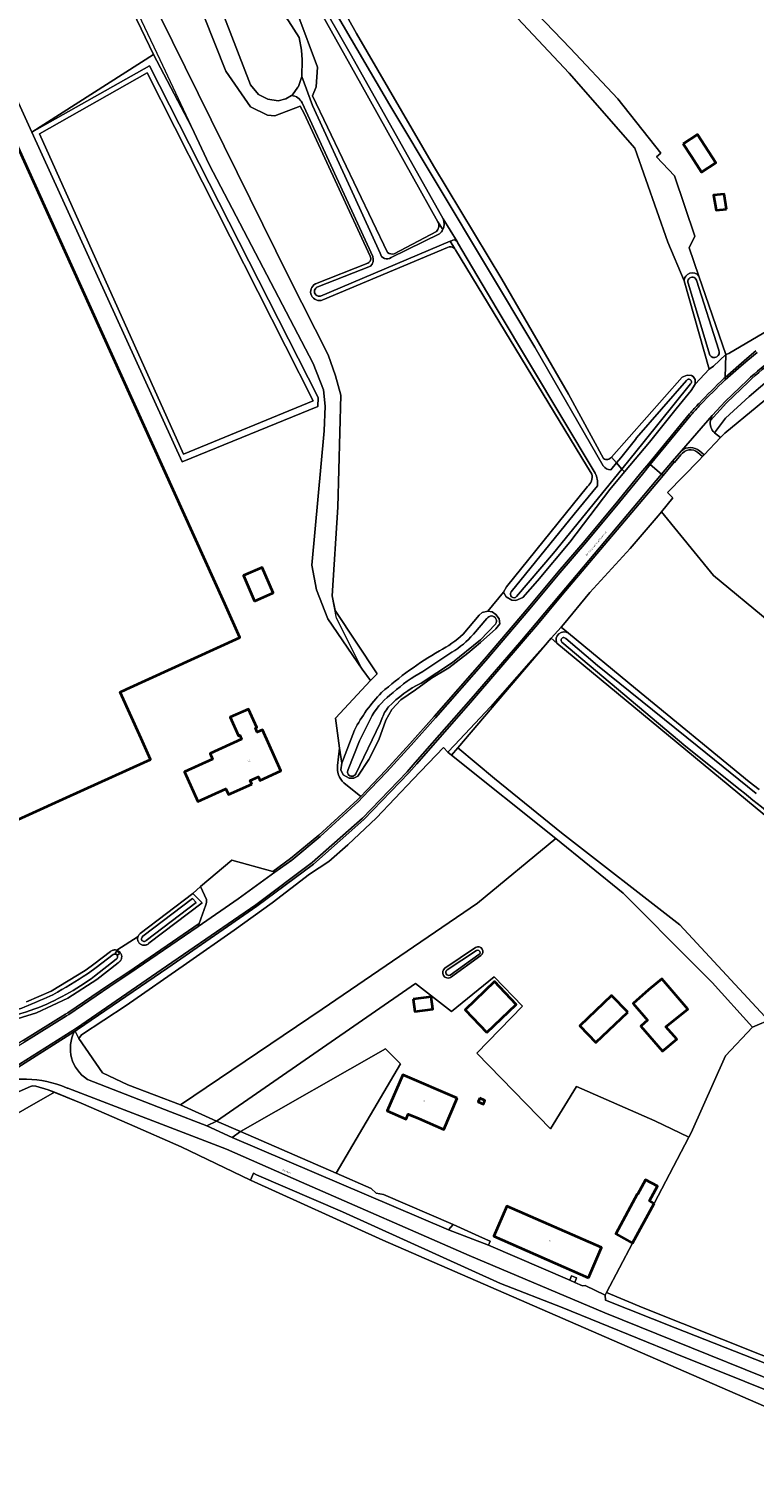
# Model space of a CAD drawing. Header units: metres. Extents: x 201541 to 204988, y 387833 to 394342.
# Tile 134 of 214: x 202992 to 203149, y 391347 to 391659. Entities that reach past the tile are written whole.
import ezdxf
from ezdxf.enums import TextEntityAlignment as Align

# ---------------------------------------------------------------- set-up
doc = ezdxf.new("R2010")
doc.units = ezdxf.units.M
doc.layers.get('Defpoints').update_dxf_attribs({"lineweight": 25})
for name, color, linetype, lineweight in [('B-WE-GR-BOS_LOOF-GV', 40, 'Continuous', 13), ('B-WE-GR-GRAS-GV', 60, 'Continuous', 13), ('B-WE-GR-GROENVOORZIENING-GV', 80, 'Continuous', 18), ('B-WE-GR-HOUTWAL-GV', 40, 'Continuous', 13), ('B-WE-IE-TERREINAFSCHEIDING_KUNSTMATIG_HEKWERK-G', 20, 'IE-TERREINAFSCHEIDING-KUNSTMATIG', 18), ('B-WE-KW-KUNSTWERK_STUW-GV', 170, 'Continuous', 18), ('B-WE-OG-BEBOUWING-GV', 7, 'Continuous', 35), ('B-WE-OG-BEBOUWING-T18', 10, 'Continuous', 18), ('B-WE-OG-TERREIN_CULTUURSCHEIDING-GV', 7, 'Continuous', 18), ('B-WE-OG-TERREIN_ERF-GV', 7, 'Continuous', 18), ('B-WE-OG-WATER-GV', 130, 'Continuous', 18), ('B-WE-OG-WATER_SLOOT-GV', 120, 'Continuous', 18), ('B-WE-OG-WEG-GV', 7, 'Continuous', 18), ('B-WE-VH-VERHARDING_ASFALT-GV', 252, 'Continuous', 18), ('B-WE-VH-VERHARDING_BETONSTRAATSTEEN-GV', 252, 'Continuous', 18), ('B-WE-VH-VERHARDING_GRASBETONSTEEN-GV', 70, 'Continuous', 18), ('B-WE-VH-VERHARDING_OPEN-GV', 252, 'Continuous', 18), ('B-WE-VH-VERHARDING_PUIN-GV', 252, 'Continuous', 18)]:
    doc.layers.add(name, color=color, linetype=linetype, lineweight=lineweight)
doc.styles.add('NLCS-ISO-M200-T18', font='NLCS-ISO.ttf', dxfattribs={"height": 0.36})
doc.linetypes.add('IE-TERREINAFSCHEIDING-KUNSTMATIG', pattern='A,4,[82,NLCS.SHX,S=0.75,R=90,X=0,Y=0],4,-2', length=10)

msp = doc.modelspace()

# ---------------------------------------------------------------- linework, layer by layer
at = {"layer": 'B-WE-GR-BOS_LOOF-GV'}
for points in [[(203134.456, 391419.035), (203134.961, 391419.995), (203142.352, 391436.617), (203148.162, 391442.835), (203139.443, 391452.497), (203135.816, 391456.156), (203135.744, 391456.229), (203120.209, 391471.793), (203105.666, 391483.582), (203088.758, 391469.639), (203055.185, 391446.69), (203024.617, 391426.007), (203032.387, 391422.473), (203075.414, 391452.247), (203083.143, 391446.219), (203092.339, 391453.71), (203098.482, 391447.348), (203088.597, 391437.201), (203104.57, 391420.883), (203110.17, 391430.014), (203127.076, 391422.574)], [(203122.37, 391447.927), (203125.72, 391450.88), (203128.62, 391453.26), (203134.23, 391446.73), (203129.495, 391442.92), (203131.817, 391440.262), (203128.775, 391437.604), (203124.038, 391443.026), (203125.52, 391444.321)], [(203121.27, 391446.04), (203114.36, 391439.54), (203110.85, 391443.11), (203117.73, 391449.69)], [(203037.606, 391420.286), (203058.232, 391411.247), (203072.145, 391434.904), (203068.876, 391438.142)]]:
    msp.add_lwpolyline(points, close=True, dxfattribs=at)
for points in [[(203081.721, 391455.561), (203088.378, 391460.074)], [(203089.51, 391458.307), (203082.968, 391453.559)]]:
    msp.add_lwpolyline(points, dxfattribs=at)
for points in [[(203088.378, 391460.074, -0.9308529), (203089.51, 391458.307)], [(203082.968, 391453.559, -0.9175319), (203081.721, 391455.561)]]:
    msp.add_lwpolyline(points, format="xyb", dxfattribs=at)
at = {"layer": 'B-WE-GR-GRAS-GV'}
for points in [[(202971.673, 391681.997), (202992.521, 391636.253), (203018.781, 391653.039), (203009.843, 391671.734), (203012.487, 391673.023), (203021.942, 391677.632), (203023.653, 391678.595), (203023.87, 391679.25), (203023.791, 391680.845), (203018.263, 391699.66), (203012.743, 391721.727), (203009.499, 391734.399), (203006.525, 391744.53), (203002.661, 391756.698), (202999.909, 391765.574), (202995.583, 391778.55), (202989.16, 391798.018)], [(203011.941, 391751.049), (203028.368, 391695.049), (203033.762, 391681.149), (203033.312, 391679.55), (203029.564, 391676.201), (203017.262, 391667.307), (203048, 391604.951), (203056.539, 391588.144), (203058.084, 391583.589), (203059.24, 391579.418), (203058.602, 391555.219), (203057.355, 391536.024), (203057.992, 391532.855), (203067.096, 391519.164), (203065.666, 391517.738), (203058.073, 391509.589), (203058.994, 391503.141), (203059.457, 391499.901), (203062.198, 391507.041)], [(203135.791, 391581.813), (203138.788, 391585.024), (203133.392, 391604.159), (203129.873, 391612.476), (203122.745, 391632.842), (203108.569, 391649.022), (203086.343, 391672.774), (203077.301, 391682.333), (203069.562, 391690.559), (203048.778, 391684.246), (203048.72, 391684.036)], [(203080.234, 391616.906), (203063.558, 391646.716), (203048.348, 391673.922), (203044.296, 391680.992)], [(203049.091, 391681.938), (203062.63, 391657.57), (203079.253, 391628.98), (203094.061, 391604.512), (203108.419, 391579.662), (203116.006, 391565.732)], [(203065.567, 391609.437), (203051.317, 391640.292), (203050.447, 391641.861), (203045.006, 391639.785), (203043.424, 391639.942), (203039.722, 391641.762), (203034.372, 391649.419), (203029.629, 391661.431), (203029.005, 391665.681), (203030.641, 391669.59), (203034.065, 391672.302), (203037.688, 391673.299), (203041.628, 391672.648), (203045.268, 391669.095), (203048.058, 391665.954), (203049.947, 391661.727), (203054.236, 391650.321), (203053.917, 391646.028), (203053.123, 391644.121), (203069.338, 391610.264)], [(203070.783, 391609.949), (203079.917, 391614.768)], [(203082.267, 391611.37), (203055.336, 391599.993)], [(203113.44, 391562.368), (203112.319, 391564.212), (203084, 391610.799)], [(203053.742, 391603.458), (203065.108, 391607.971)], [(203117.732, 391566.037), (203132.963, 391583.318), (203134.078, 391583.739), (203134.989, 391583.644), (203135.387, 391583.475), (203135.764, 391582.793), (203135.791, 391581.813)], [(203085.697, 391527.767), (203089.108, 391531.855), (203089.808, 391532.42), (203090.988, 391532.708), (203094.392, 391536.807), (203095.029, 391537.996), (203112.536, 391559.69)], [(203223.799, 391387.017), (203228.077, 391383.71), (203252.224, 391413.148), (203265.215, 391428.431), (203259.852, 391435.4), (203249.281, 391449.136), (203243.267, 391458.956), (203242.059, 391466.12), (203239.802, 391478.872), (203237.749, 391489.55), (203225.318, 391499.851), (203206.748, 391516.548), (203194.66, 391517.609), (203167.889, 391521.02), (203161.519, 391522.894), (203158.494, 391525.124), (203151.793, 391530.52), (203139.732, 391540.478), (203128.559, 391554.239), (203127.822, 391553.33), (203121.745, 391546.316), (203113.011, 391536.74), (203107.34, 391529.868), (203106.844, 391529.308)], [(203106.844, 391529.308), (203108.461, 391527.996), (203122.886, 391516.037), (203147.463, 391495.85), (203149.62, 391494.181)], [(202967.425, 391227.37), (203023.709, 391223.29), (203027.76, 391204.271), (203036.935, 391211.41), (203075.436, 391244.503), (203085.142, 391251.065), (203094.642, 391259.268), (203111.369, 391274.874), (203121.759, 391285.825), (203137.87, 391300.955), (203185.791, 391346.034), (203153.85, 391359.513), (203068.325, 391396.817), (203039.726, 391409.767), (203024.752, 391416.987), (203013.611, 391421.866), (203003.187, 391426.385), (202997.406, 391428.747), (202965.279, 391410.43)]]:
    msp.add_lwpolyline(points, dxfattribs=at)
for points in [[(203079.917, 391614.768, 0.2959454), (203080.234, 391616.906)], [(203083.842, 391611.055, 0.3648356), (203082.267, 391611.37)], [(203065.108, 391607.971, 0.4280232), (203065.567, 391609.437)], [(203069.338, 391610.264, 0.2368285), (203070.783, 391609.949)], [(203084, 391610.799, 0.0592282), (203083.842, 391611.055)], [(203055.336, 391599.993, -0.9510891), (203053.742, 391603.458)], [(203116.006, 391565.732, 0.4209608), (203117.732, 391566.037)], [(203112.536, 391559.69, 0.3081193), (203113.44, 391562.368)], [(203080.538, 391524.173, 0.0697998), (203085.697, 391527.767)], [(203068.054, 391515.14, -0.0475651), (203080.538, 391524.173)], [(203062.198, 391507.041, -0.0733584), (203068.054, 391515.14)]]:
    msp.add_lwpolyline(points, format="xyb", dxfattribs=at)
for points in [[(203105.895, 391525.814), (203104.68, 391526.865), (203084.516, 391503.178), (203092.466, 391496.572), (203106.956, 391484.796), (203132.479, 391464.935), (203150.854, 391445.106), (203172.769, 391468.901), (203172.854, 391470.385)], [(203002.642, 391440.365), (203007.759, 391432.983), (203013.209, 391430.331), (203024.617, 391426.007), (203055.185, 391446.69), (203088.758, 391469.639), (203105.666, 391483.582), (203083.184, 391501.613), (203082.37, 391502.265), (203081.442, 391503.265), (203074.875, 391496.409), (203066.962, 391488.064), (203060.745, 391482.209), (203056.691, 391478.624), (203052.512, 391475.895), (203044.425, 391469.673), (203036.232, 391463.796), (203025.906, 391456.552), (203012.902, 391447.527), (203003.198, 391441.193)], [(203122.294, 391396.163), (203116.652, 391385.469), (203124.534, 391382.149), (203158.546, 391368.625), (203187.473, 391356.969), (203202.859, 391350.798), (203204.11, 391352.489), (203209.188, 391357.889), (203196.123, 391374.317), (203172.827, 391407.272), (203152.595, 391444.72), (203148.162, 391442.835), (203142.352, 391436.617), (203134.961, 391419.995), (203134.456, 391419.035), (203126.933, 391404.73)]]:
    msp.add_lwpolyline(points, close=True, dxfattribs=at)
at = {"layer": 'B-WE-GR-GROENVOORZIENING-GV'}
for points in [[(203009.843, 391671.734), (203018.781, 391653.039), (203026.993, 391637.392), (203030.799, 391629.285), (203053.306, 391586.251), (203055.495, 391580.573), (203055.83, 391577.072), (203055.657, 391571.695), (203053.008, 391542.681), (203054.006, 391537.337), (203056.425, 391531.065), (203063.874, 391520.206), (203065.666, 391517.738), (203067.096, 391519.164), (203057.992, 391532.855), (203057.355, 391536.024), (203058.602, 391555.219), (203059.24, 391579.418), (203058.084, 391583.589), (203056.539, 391588.144), (203048, 391604.951), (203017.262, 391667.307)], [(203154.307, 391584.98), (203147.497, 391579.143), (203142.343, 391574.467), (203139.962, 391571.308), (203141.257, 391570.238), (203142.176, 391571.214), (203156.143, 391582.723)], [(203106.844, 391529.308), (203104.68, 391526.865), (203105.895, 391525.814)], [(203108.461, 391527.996), (203106.844, 391529.308)]]:
    msp.add_lwpolyline(points, dxfattribs=at)
msp.add_lwpolyline([(203105.895, 391525.814, -0.7427107), (203108.461, 391527.996)], format="xyb", dxfattribs=at)
msp.add_lwpolyline([(202959.347, 391411.949), (202961.204, 391408.211), (202965.279, 391410.43), (202997.406, 391428.747), (202996.033, 391429.308), (202993.389, 391430.087), (202992.596, 391430.118), (202991.731, 391429.784), (202989.615, 391428.826), (202987.894, 391427.907), (202987.968, 391427.644), (202987.845, 391427.387), (202987.497, 391427.089), (202987.05, 391426.787), (202968.526, 391416.61), (202966.912, 391415.956), (202960.12, 391412.242)], close=True, dxfattribs=at)
at = {"layer": 'B-WE-GR-HOUTWAL-GV'}
for points in [[(203092.809, 391671.134), (203080.701, 391682.761), (203074.241, 391695.046), (203073.314, 391695.095), (203069.562, 391690.559), (203077.301, 391682.333), (203086.343, 391672.774), (203108.569, 391649.022), (203122.745, 391632.842), (203129.873, 391612.476), (203133.392, 391604.159)], [(203136.61, 391605.168), (203134.533, 391611.262), (203135.759, 391613.799), (203131.325, 391626.863), (203127.448, 391630.955), (203128.404, 391631.698), (203119.082, 391643.444), (203108.803, 391654.447), (203092.809, 391671.134)], [(203173.174, 391470.716), (203172.854, 391470.385), (203172.769, 391468.901), (203150.854, 391445.106), (203132.479, 391464.935), (203106.956, 391484.796), (203092.466, 391496.572), (203084.516, 391503.178), (203083.184, 391501.613), (203105.666, 391483.582), (203120.209, 391471.793), (203135.744, 391456.229), (203135.816, 391456.156), (203139.443, 391452.497), (203148.162, 391442.835), (203152.595, 391444.72), (203172.827, 391407.272), (203196.123, 391374.317), (203209.188, 391357.889), (203218.841, 391366.79), (203203.755, 391388.263), (203187.712, 391410.9)]]:
    msp.add_lwpolyline(points, dxfattribs=at)
msp.add_lwpolyline([(203133.392, 391604.159, -0.6923759), (203136.61, 391605.168)], format="xyb", dxfattribs=at)
at = {"layer": 'B-WE-IE-TERREINAFSCHEIDING_KUNSTMATIG_HEKWERK-G'}
for points in [[(202989.16, 391798.018), (202995.583, 391778.55), (202999.909, 391765.574), (203002.661, 391756.698), (203006.525, 391744.53), (203009.499, 391734.399), (203012.743, 391721.727), (203018.263, 391699.66), (203023.791, 391680.845), (203023.87, 391679.25), (203023.653, 391678.595), (203021.942, 391677.632), (203012.487, 391673.023), (203011.4, 391672), (203011.452, 391670.362), (203014.842, 391663.196), (203019.512, 391653.331), (203020.161, 391651.948)], [(203069.562, 391690.559), (203077.301, 391682.333), (203086.343, 391672.774), (203108.569, 391649.022), (203122.745, 391632.842), (203129.873, 391612.476), (203133.392, 391604.159)], [(203059.24, 391579.418), (203058.084, 391583.589), (203056.539, 391588.144), (203048, 391604.951), (203017.262, 391667.307), (203017.798, 391669.91), (203020.04, 391671.994), (203023.729, 391674.636), (203025.617, 391676.379), (203025.914, 391678.694), (203025.903, 391678.752)], [(203020.161, 391651.948), (203030.799, 391629.285), (203053.306, 391586.251), (203055.495, 391580.573), (203055.83, 391577.072), (203055.657, 391571.695), (203053.008, 391542.681), (203054.006, 391537.337), (203056.425, 391531.065), (203063.874, 391520.206)], [(203063.874, 391520.206), (203058.322, 391531.216), (203057.355, 391536.024), (203058.602, 391555.219), (203059.24, 391579.418)], [(203127.822, 391553.33), (203121.745, 391546.316), (203113.011, 391536.74), (203107.34, 391529.868), (203106.844, 391529.308)], [(203106.844, 391529.308), (203104.68, 391526.865)], [(203104.68, 391526.865), (203099.898, 391521.466), (203091.556, 391512.037), (203083.793, 391503.779)], [(203082.37, 391502.265), (203081.442, 391503.265), (203074.875, 391496.409), (203066.962, 391488.064), (203060.745, 391482.209), (203056.691, 391478.624), (203052.512, 391475.895), (203044.425, 391469.673), (203036.232, 391463.796), (203025.906, 391456.552), (203012.902, 391447.527), (203003.198, 391441.193), (203002.642, 391440.365)], [(203083.793, 391503.779), (203082.37, 391502.265)], [(203148.162, 391442.835), (203139.443, 391452.497), (203135.816, 391456.156)], [(203024.617, 391426.007), (203013.209, 391430.331), (203007.759, 391432.983), (203002.642, 391440.365)], [(203134.456, 391419.035), (203134.961, 391419.995), (203142.352, 391436.617), (203148.162, 391442.835)], [(202987.894, 391427.907), (202989.615, 391428.826), (202991.731, 391429.784), (202992.596, 391430.118), (202993.389, 391430.087), (202996.033, 391429.308), (203003.187, 391426.385), (203013.611, 391421.866), (203024.752, 391416.987), (203039.726, 391409.767)], [(203104.57, 391420.883), (203110.17, 391430.014)], [(203032.387, 391422.473), (203024.617, 391426.007)], [(203127.076, 391422.574), (203134.456, 391419.035)], [(203058.232, 391411.247), (203037.606, 391420.286)], [(203126.933, 391404.73), (203134.456, 391419.035)], [(203065.794, 391407.933), (203058.232, 391411.247)], [(203068.432, 391406.676), (203083.511, 391400.156)], [(203116.652, 391385.469), (203122.294, 391396.163)], [(203116.344, 391384.886), (203116.652, 391385.469)], [(203204.11, 391352.489), (203202.859, 391350.798), (203187.473, 391356.969), (203158.546, 391368.625), (203124.534, 391382.149), (203116.652, 391385.469)]]:
    msp.add_lwpolyline(points, dxfattribs=at)
at = {"layer": 'B-WE-KW-KUNSTWERK_STUW-GV'}
msp.add_lwpolyline([(203011.43, 391458.735), (203010.935, 391459.28), (203010.525, 391458.907), (203011.029, 391458.372)], close=True, dxfattribs=at)
at = {"layer": 'B-WE-OG-BEBOUWING-GV'}
for points in [[(202856.993, 391630.077), (202915.847, 391500), (202923.042, 391484.098), (202927.591, 391486.171), (202947.559, 391495.273), (202950.862, 391487.968), (202962.328, 391493.111), (202963.616, 391490.249), (202968.868, 391478.581), (202968.945, 391478.411), (202972.212, 391479.89), (202976.505, 391481.82), (203000, 391492.452), (203016.679, 391500), (203018.142, 391500.662), (203016.095, 391505.223), (203011.596, 391515.25), (203012.921, 391515.843), (203037.464, 391527.024), (203034.184, 391534.288), (203001.067, 391607.479), (202988.517, 391635.209), (202968.08, 391680.365), (202861.547, 391632.139)], [(203133.234, 391633.773), (203135.001, 391631.03), (203137.195, 391627.625), (203140.288, 391629.618), (203136.326, 391635.766)], [(203142.589, 391619.631), (203142.033, 391622.892), (203139.787, 391622.638), (203140.343, 391619.377)], [(203040.609, 391534.932), (203044.632, 391536.69), (203042.23, 391542.186), (203038.207, 391540.427)], [(203040.026, 391495.374), (203039.688, 391496.125), (203041.431, 391496.911), (203041.77, 391496.161), (203046.313, 391498.211), (203042.314, 391507.076), (203041.202, 391506.574), (203040.794, 391507.476), (203041.086, 391507.608), (203039.287, 391511.59), (203035.324, 391509.799), (203037.124, 391505.817), (203037.415, 391505.948), (203037.823, 391505.046), (203030.989, 391501.957), (203031.536, 391500.745), (203025.47, 391498.004), (203028.376, 391491.575), (203034.436, 391494.305), (203034.979, 391493.098)], [(203090.8, 391441.659), (203097.163, 391447.742), (203092.446, 391452.677), (203086.083, 391446.594)], [(203125.72, 391450.88), (203122.37, 391447.927), (203125.52, 391444.321), (203124.038, 391443.026), (203128.775, 391437.604), (203131.817, 391440.262), (203129.495, 391442.92), (203134.23, 391446.73), (203128.62, 391453.26)], [(203121.27, 391446.04), (203117.73, 391449.69), (203110.85, 391443.11), (203114.36, 391439.54)], [(203074.882, 391448.85), (203075.246, 391446.198), (203079.133, 391446.732), (203078.77, 391449.383)], [(203084.402, 391427.455), (203072.632, 391432.55), (203069.262, 391424.765), (203073.331, 391422.954), (203073.792, 391424.043), (203076.072, 391423.065), (203081.494, 391420.738)], [(203089.279, 391427.461), (203088.934, 391426.663), (203090.035, 391426.186), (203090.38, 391426.984)], [(203126.933, 391404.73), (203125.938, 391405.269), (203127.659, 391408.428), (203125.071, 391409.839), (203123.345, 391406.673), (203123.269, 391406.714), (203118.632, 391398.146), (203122.294, 391396.163)], [(203112.735, 391388.664), (203115.597, 391395.188), (203095.145, 391404.164), (203092.282, 391397.64)]]:
    msp.add_lwpolyline(points, close=True, dxfattribs=at)
at = {"layer": 'B-WE-OG-TERREIN_CULTUURSCHEIDING-GV'}
for points in [[(203180.044, 391610.778), (203152.733, 391594.101), (203143.283, 391588.557), (203143.091, 391588.444), (203142.392, 391588.201), (203142.301, 391583.263), (203146.943, 391587.323), (203148.915, 391588.973)], [(203139.962, 391571.308), (203142.343, 391574.467), (203147.497, 391579.143), (203154.307, 391584.98), (203163.446, 391591.221), (203172.621, 391596.372), (203179.148, 391598.756), (203199.297, 391576.988)], [(203147.29, 391582.333), (203142.591, 391577.792), (203139.077, 391573.976)]]:
    msp.add_lwpolyline(points, dxfattribs=at)
for points in [[(203153.492, 391587.37, 0.0339136), (203147.29, 391582.333)], [(203139.077, 391573.976, 0.2630275), (203139.962, 391571.308)]]:
    msp.add_lwpolyline(points, format="xyb", dxfattribs=at)
at = {"layer": 'B-WE-OG-TERREIN_ERF-GV'}
for points in [[(203058.542, 391499.374), (203058.994, 391503.141), (203058.073, 391509.589), (203065.666, 391517.738), (203063.874, 391520.206), (203056.425, 391531.065), (203054.006, 391537.337), (203053.008, 391542.681), (203055.657, 391571.695), (203055.83, 391577.072), (203055.495, 391580.573), (203053.306, 391586.251), (203030.799, 391629.285), (203026.993, 391637.392), (203018.781, 391653.039), (202992.521, 391636.253), (202971.673, 391681.997), (202970.403, 391684.793), (202844.307, 391627.519)], [(203092.809, 391671.134), (203108.803, 391654.447), (203119.082, 391643.444), (203128.404, 391631.698), (203127.448, 391630.955), (203131.325, 391626.863), (203135.759, 391613.799), (203134.533, 391611.262), (203136.61, 391605.168), (203142.392, 391588.201), (203143.091, 391588.444), (203143.283, 391588.557), (203152.733, 391594.101)], [(203156.143, 391582.723), (203142.176, 391571.214), (203141.257, 391570.238), (203137.747, 391566.512), (203137.404, 391566.147), (203136.656, 391565.353), (203129.82, 391558.405), (203130.998, 391557.247), (203128.559, 391554.239), (203139.732, 391540.478), (203151.793, 391530.52)], [(202991.349, 391448.316), (202996.66, 391450.632), (203000.369, 391452.81), (203004.045, 391455.072), (203005.311, 391456.007), (203005.888, 391456.44), (203009.502, 391459.201), (203009.585, 391459.264), (203009.711, 391459.341), (203009.844, 391459.406), (203009.983, 391459.457), (203010.126, 391459.494), (203010.272, 391459.516), (203010.42, 391459.524), (203010.567, 391459.517), (203010.714, 391459.495), (203010.823, 391459.467), (203015.438, 391462.444), (203015.451, 391462.479), (203015.514, 391462.606), (203015.589, 391462.727), (203015.683, 391462.85), (203015.933, 391463.097), (203027.286, 391471.708), (203028.959, 391473.193), (203035.666, 391478.882), (203044.528, 391476.471), (203048.4, 391479.246), (203054.52, 391484.332), (203062.875, 391491.985), (203063.537, 391492.679), (203059.866, 391495.62)]]:
    msp.add_lwpolyline(points, dxfattribs=at)
for points in [[(202968.08, 391680.365), (202988.517, 391635.209), (203001.067, 391607.479), (203034.184, 391534.288), (203037.464, 391527.024), (203012.921, 391515.843), (203011.596, 391515.25), (203016.095, 391505.223), (203018.142, 391500.662), (203016.679, 391500), (203000, 391492.452), (202976.505, 391481.82), (202972.212, 391479.89), (202968.945, 391478.411), (202968.868, 391478.581), (202963.616, 391490.249), (202962.328, 391493.111), (202950.862, 391487.968), (202947.559, 391495.273), (202927.591, 391486.171), (202923.042, 391484.098), (202915.847, 391500), (202856.993, 391630.077), (202861.547, 391632.139)], [(203054.29, 391576.999), (203054.363, 391578.92), (203017.885, 391650.598), (202992.521, 391636.253), (203024.966, 391565.034)], [(202992.521, 391636.253), (203017.885, 391650.598), (203054.363, 391578.92), (203054.29, 391576.999), (203024.966, 391565.034)], [(203053.301, 391578.166), (203025.263, 391566.645), (202994.125, 391635.894), (203017.443, 391649.081)], [(203135.001, 391631.03), (203133.234, 391633.773), (203136.326, 391635.766), (203140.288, 391629.618), (203137.195, 391627.625)], [(203142.589, 391619.631), (203140.343, 391619.377), (203139.787, 391622.638), (203142.033, 391622.892)], [(203040.609, 391534.932), (203038.207, 391540.427), (203042.23, 391542.186), (203044.632, 391536.69)], [(203040.026, 391495.374), (203034.979, 391493.098), (203034.436, 391494.305), (203028.376, 391491.575), (203025.47, 391498.004), (203031.536, 391500.745), (203030.989, 391501.957), (203037.823, 391505.046), (203037.415, 391505.948), (203037.124, 391505.817), (203035.324, 391509.799), (203039.287, 391511.59), (203041.086, 391507.608), (203040.794, 391507.476), (203041.202, 391506.574), (203042.314, 391507.076), (203046.313, 391498.211), (203041.77, 391496.161), (203041.431, 391496.911), (203039.688, 391496.125)], [(203125.938, 391405.269), (203126.933, 391404.73), (203134.456, 391419.035), (203127.076, 391422.574), (203110.17, 391430.014), (203104.57, 391420.883), (203088.597, 391437.201), (203098.482, 391447.348), (203092.339, 391453.71), (203083.143, 391446.219), (203075.414, 391452.247), (203032.387, 391422.473), (203037.606, 391420.286), (203068.876, 391438.142), (203072.145, 391434.904), (203058.232, 391411.247), (203065.794, 391407.933), (203066.886, 391406.951), (203068.432, 391406.676), (203083.511, 391400.156), (203089.85, 391397.28), (203091, 391396.819), (203091.535, 391396.604), (203091.168, 391395.726), (203108.716, 391388.136), (203109.099, 391389.081), (203110.192, 391388.619), (203109.782, 391387.635), (203111.461, 391386.906), (203112.002, 391386.953), (203116.344, 391384.886), (203116.652, 391385.469), (203122.294, 391396.163), (203118.632, 391398.146), (203123.269, 391406.714), (203123.345, 391406.673), (203125.071, 391409.839), (203127.659, 391408.428)], [(203090.8, 391441.659), (203086.083, 391446.594), (203092.446, 391452.677), (203097.163, 391447.742)], [(203074.882, 391448.85), (203078.77, 391449.383), (203079.133, 391446.732), (203075.246, 391446.198)], [(203084.402, 391427.455), (203081.494, 391420.738), (203076.072, 391423.065), (203073.792, 391424.043), (203073.331, 391422.954), (203069.262, 391424.765), (203072.632, 391432.55)], [(203092.282, 391397.64), (203095.145, 391404.164), (203115.597, 391395.188), (203112.735, 391388.664)]]:
    msp.add_lwpolyline(points, close=True, dxfattribs=at)
msp.add_lwpolyline([(203059.866, 391495.62, -0.2334383), (203058.542, 391499.374)], format="xyb", dxfattribs=at)
at = {"layer": 'B-WE-OG-WATER-GV'}
for points in [[(203045.885, 391680.307), (203061.527, 391652.756), (203081.338, 391617.513), (203084.358, 391612.632)], [(203115.942, 391564.122), (203101.177, 391589.797), (203069.805, 391642.128), (203047.223, 391680.823)], [(203067.76, 391610.101), (203062.138, 391622.415), (203053.126, 391642.063), (203050.857, 391648.271), (203050.071, 391646.108), (203049.968, 391645.962), (203048.814, 391644.322), (203048.621, 391644.213)], [(203050.903, 391642.627), (203066.154, 391609.41)], [(203084.358, 391612.632), (203081.338, 391617.513)], [(203054.875, 391600.849), (203082.839, 391612.682), (203083.144, 391612.811)], [(203080.534, 391614.313), (203070.099, 391609.147)], [(203084.471, 391612.45), (203093.01, 391597.966), (203114.188, 391562.597)], [(203065.671, 391607.303), (203054.303, 391602.847)], [(203134.297, 391603.628), (203138.976, 391588.09)], [(203140.893, 391589.148), (203136.065, 391604.272)], [(203123.125, 391570.178), (203122.936, 391569.841), (203119.727, 391565.906), (203118.812, 391564.796), (203119.976, 391563.457), (203124.796, 391569.392), (203134.812, 391581.904)], [(203133.937, 391582.56), (203123.125, 391570.178)], [(203097.218, 391535.9), (203105.193, 391545.254), (203119.976, 391563.457), (203118.812, 391564.796), (203117.556, 391563.273)], [(203114.691, 391559.797), (203109.662, 391553.698), (203096.069, 391536.903)], [(203090.793, 391531.118), (203087.876, 391527.734)], [(203076.574, 391517.187), (203083.4, 391521.669), (203089.398, 391526.531), (203092.668, 391529.941)], [(203106.985, 391526.017), (203133.781, 391503.512), (203145.493, 391494.132)], [(203148.976, 391493.311), (203136.206, 391503.634), (203114.695, 391520.973), (203107.851, 391526.836)], [(203083.261, 391523.852), (203076.942, 391519.709)], [(203066.024, 391510.191), (203063.249, 391504.675), (203060.839, 391498.496)], [(203062.474, 391497.564), (203067.76, 391508.502), (203068.114, 391509.431)], [(203017.214, 391461.585), (203028.025, 391469.776), (203027.208, 391470.6), (203016.482, 391462.465)], [(203016.482, 391462.465), (203016.311, 391462.296)], [(203088.567, 391459.386), (203082.201, 391455.2)], [(203010.039, 391458.497), (203006.423, 391455.733), (203005.839, 391455.297), (203004.542, 391454.338)], [(203006.027, 391453.828), (203010.685, 391457.504)], [(203082.856, 391454.047), (203089.027, 391458.493)]]:
    msp.add_lwpolyline(points, dxfattribs=at)
for points in [[(203050.857, 391648.271), (203050.862, 391651.882), (203050.763, 391654.015), (203050.269, 391656.718), (203047.972, 391660.34), (203044.619, 391664.948), (203042.633, 391666.982), (203040.627, 391668.149), (203038.805, 391668.719), (203036.858, 391668.435), (203035.245, 391667.569), (203034.12, 391666.427), (203033.43, 391664.866), (203033.528, 391663.037), (203034.116, 391661.044), (203039.709, 391646.489), (203041.47, 391644.401), (203043.457, 391643.384), (203045.702, 391643.012), (203047.366, 391643.504), (203048.621, 391644.213), (203048.814, 391644.322), (203049.968, 391645.962), (203050.071, 391646.108)], [(203053.301, 391578.166), (203017.443, 391649.081), (202994.125, 391635.894), (203025.263, 391566.645)]]:
    msp.add_lwpolyline(points, close=True, dxfattribs=at)
for points in [[(203048.621, 391644.213, -0.2295857), (203050.903, 391642.627)], [(203081.291, 391615.193, -0.1131535), (203080.534, 391614.313)], [(203081.338, 391617.513, -0.2358198), (203081.291, 391615.193)], [(203083.144, 391612.811, -0.3947271), (203084.358, 391612.632)], [(203084.358, 391612.632, -0.0614197), (203084.471, 391612.45)], [(203066.154, 391609.41, -0.2902898), (203065.671, 391607.303)], [(203070.099, 391609.147, -0.5523782), (203067.76, 391610.101)], [(203054.303, 391602.847, 1.0112367), (203054.875, 391600.849)], [(203136.065, 391604.272, 1.0446789), (203134.297, 391603.628)], [(203138.976, 391588.09, 0.9658444), (203140.893, 391589.148)], [(203134.812, 391581.904, 1.2006285), (203133.937, 391582.56)], [(203114.188, 391562.597, -0.1566079), (203114.691, 391559.797)], [(203117.556, 391563.273, -0.2236457), (203115.942, 391564.122)], [(203096.069, 391536.903, 0.9816281), (203097.218, 391535.9)], [(203092.668, 391529.941, 1.0596598), (203090.793, 391531.118)], [(203087.876, 391527.734, -0.0766238), (203083.261, 391523.852)], [(203107.851, 391526.836, 1.0047777), (203106.985, 391526.017)], [(203076.942, 391519.709, 0.0542391), (203070.53, 391515.131)], [(203070.53, 391515.131, 0.097222), (203066.024, 391510.191)], [(203069.576, 391512.028, -0.0871931), (203076.574, 391517.187)], [(203068.114, 391509.431, -0.1139643), (203069.576, 391512.028)], [(203060.839, 391498.496, 1.0612266), (203062.474, 391497.564)], [(203145.493, 391494.132, -0.0099345), (203160.134, 391482.044)], [(203016.311, 391462.296, 1.0404733), (203017.214, 391461.585)], [(203089.027, 391458.493, 1.0894663), (203088.567, 391459.386)], [(203010.685, 391457.504, 1.131821), (203010.039, 391458.497)], [(202993.175, 391446.754, 0.068143), (203006.027, 391453.828)], [(203004.542, 391454.338, -0.0104152), (202997.063, 391449.841)], [(203082.201, 391455.2, 0.8892516), (203082.856, 391454.047)], [(202997.063, 391449.841, -0.0241945), (202986.197, 391445.412)], [(202976.749, 391442.347, 0.0336606), (202993.175, 391446.754)]]:
    msp.add_lwpolyline(points, format="xyb", dxfattribs=at)
at = {"layer": 'B-WE-OG-WATER_SLOOT-GV'}
for points in [[(203044.296, 391680.992), (203048.348, 391673.922), (203063.558, 391646.716), (203080.234, 391616.906), (203081.291, 391615.193)], [(203081.338, 391617.513), (203061.527, 391652.756), (203045.885, 391680.307)], [(203047.223, 391680.823), (203069.805, 391642.128), (203101.177, 391589.797), (203115.942, 391564.122)], [(203116.006, 391565.732), (203108.419, 391579.662), (203094.061, 391604.512), (203079.253, 391628.98), (203062.63, 391657.57), (203049.091, 391681.938)], [(203069.338, 391610.264), (203053.123, 391644.121), (203053.917, 391646.028), (203054.236, 391650.321), (203049.947, 391661.727), (203048.058, 391665.954), (203045.268, 391669.095), (203041.628, 391672.648), (203037.688, 391673.299), (203034.065, 391672.302), (203030.641, 391669.59), (203029.005, 391665.681), (203029.629, 391661.431), (203034.372, 391649.419), (203039.722, 391641.762), (203043.424, 391639.942), (203045.006, 391639.785), (203050.447, 391641.861), (203051.317, 391640.292), (203065.567, 391609.437)], [(203034.116, 391661.044), (203033.528, 391663.037), (203033.43, 391664.866), (203034.12, 391666.427), (203035.245, 391667.569), (203036.858, 391668.435), (203038.805, 391668.719), (203040.627, 391668.149), (203042.633, 391666.982), (203044.619, 391664.948), (203047.972, 391660.34), (203050.269, 391656.718), (203050.763, 391654.015), (203050.862, 391651.882), (203050.857, 391648.271), (203053.126, 391642.063), (203062.138, 391622.415), (203067.76, 391610.101)], [(203048.621, 391644.213), (203047.366, 391643.504), (203045.702, 391643.012), (203043.457, 391643.384), (203041.47, 391644.401), (203039.709, 391646.489), (203034.116, 391661.044)], [(203066.154, 391609.41), (203050.903, 391642.627)], [(203079.917, 391614.768), (203070.783, 391609.949)], [(203081.291, 391615.193), (203080.234, 391616.906)], [(203083.842, 391611.055), (203082.839, 391612.682), (203054.875, 391600.849)], [(203070.099, 391609.147), (203080.534, 391614.313)], [(203083.144, 391612.811), (203082.839, 391612.682)], [(203082.839, 391612.682), (203083.842, 391611.055)], [(203114.188, 391562.597), (203093.01, 391597.966), (203084.471, 391612.45)], [(203055.336, 391599.993), (203082.267, 391611.37)], [(203084, 391610.799), (203112.319, 391564.212), (203113.44, 391562.368)], [(203065.108, 391607.971), (203053.742, 391603.458)], [(203054.303, 391602.847), (203065.671, 391607.303)], [(203133.392, 391604.159), (203138.788, 391585.024), (203139.765, 391585.712), (203142.392, 391588.201)], [(203138.976, 391588.09), (203134.297, 391603.628)], [(203136.065, 391604.272), (203140.893, 391589.148)], [(203142.392, 391588.201), (203136.61, 391605.168)], [(203135.791, 391581.813), (203135.764, 391582.793), (203135.387, 391583.475), (203134.989, 391583.644), (203134.078, 391583.739), (203132.963, 391583.318), (203117.732, 391566.037), (203118.812, 391564.796), (203119.727, 391565.906), (203122.936, 391569.841), (203123.125, 391570.178), (203133.937, 391582.56)], [(203134.812, 391581.904), (203124.796, 391569.392), (203119.976, 391563.457), (203120.527, 391562.823), (203125.962, 391569.294), (203131.684, 391576.458), (203134.919, 391580.445), (203135.791, 391581.813)], [(203117.556, 391563.273), (203118.812, 391564.796), (203117.732, 391566.037)], [(203112.536, 391559.69), (203095.029, 391537.996), (203094.392, 391536.807), (203094.999, 391535.832), (203096.181, 391535.107), (203097.057, 391535.062), (203098.603, 391535.693), (203101.748, 391539.267), (203108.699, 391547.667), (203117.349, 391559.039), (203120.527, 391562.823), (203119.976, 391563.457), (203105.193, 391545.254), (203097.218, 391535.9)], [(203096.069, 391536.903), (203109.662, 391553.698), (203114.691, 391559.797)], [(203062.198, 391507.041), (203059.457, 391499.901), (203059.258, 391498.418), (203059.736, 391497.37), (203061.069, 391496.606), (203062.048, 391496.654), (203062.955, 391497.097), (203065.295, 391500.679), (203067.471, 391504.906), (203068.971, 391509.206), (203070.263, 391511.489), (203072.184, 391513.577), (203075.354, 391515.75), (203078.869, 391518.249), (203082.568, 391520.476), (203086.665, 391523.639), (203089.412, 391525.935), (203092.75, 391528.903), (203093.605, 391529.962), (203093.468, 391531.065), (203092.746, 391531.996), (203091.911, 391532.626), (203090.988, 391532.708)], [(203090.988, 391532.708), (203089.808, 391532.42), (203089.108, 391531.855), (203085.697, 391527.767)], [(203087.876, 391527.734), (203090.793, 391531.118)], [(203092.668, 391529.941), (203089.398, 391526.531), (203083.4, 391521.669), (203076.574, 391517.187)], [(203149.62, 391494.181), (203147.463, 391495.85), (203122.886, 391516.037), (203108.461, 391527.996)], [(203105.895, 391525.814), (203172.854, 391470.385), (203173.174, 391470.716)], [(203145.493, 391494.132), (203133.781, 391503.512), (203106.985, 391526.017)], [(203107.851, 391526.836), (203114.695, 391520.973), (203136.206, 391503.634), (203148.976, 391493.311)], [(203076.942, 391519.709), (203083.261, 391523.852)], [(203060.839, 391498.496), (203063.249, 391504.675), (203066.024, 391510.191)], [(203068.114, 391509.431), (203067.76, 391508.502), (203062.474, 391497.564)], [(203016.311, 391462.296), (203016.482, 391462.465), (203027.208, 391470.6), (203028.025, 391469.776), (203017.214, 391461.585)], [(202985.266, 391443.418), (202993.493, 391445.924), (203000.27, 391449.075), (203006.542, 391453.106), (203011.176, 391456.763), (203011.202, 391456.777), (203011.324, 391456.861), (203011.437, 391456.957), (203011.54, 391457.063), (203011.632, 391457.179), (203011.711, 391457.303), (203011.778, 391457.435), (203011.832, 391457.573), (203011.872, 391457.715), (203011.897, 391457.861), (203011.907, 391458.009), (203011.903, 391458.156), (203011.884, 391458.303), (203011.851, 391458.447), (203011.803, 391458.587), (203011.742, 391458.722), (203011.668, 391458.849), (203011.581, 391458.969), (203011.483, 391459.08), (203011.374, 391459.18), (203011.256, 391459.269), (203011.13, 391459.346), (203010.996, 391459.409), (203010.857, 391459.459), (203010.823, 391459.467), (203010.714, 391459.495), (203010.567, 391459.517), (203010.42, 391459.524), (203010.272, 391459.516), (203010.126, 391459.494), (203009.983, 391459.457), (203009.844, 391459.406), (203009.711, 391459.341), (203009.585, 391459.264), (203009.502, 391459.201), (203005.888, 391456.44), (203005.311, 391456.007), (203004.045, 391455.072), (203000.369, 391452.81), (202996.66, 391450.632), (202991.349, 391448.316)], [(203088.378, 391460.074), (203081.721, 391455.561)], [(203082.201, 391455.2), (203088.567, 391459.386)], [(203004.542, 391454.338), (203005.839, 391455.297), (203006.423, 391455.733), (203010.039, 391458.497)], [(203010.685, 391457.504), (203006.027, 391453.828)], [(203089.027, 391458.493), (203082.856, 391454.047)], [(203082.968, 391453.559), (203089.51, 391458.307)]]:
    msp.add_lwpolyline(points, dxfattribs=at)
for points in [[(203050.903, 391642.627, 0.2295857), (203048.621, 391644.213)], [(203080.234, 391616.906, -0.2959454), (203079.917, 391614.768)], [(203080.534, 391614.313, 0.1131535), (203081.291, 391615.193)], [(203081.291, 391615.193, 0.2358198), (203081.338, 391617.513)], [(203082.267, 391611.37, -0.3648356), (203083.842, 391611.055)], [(203084.358, 391612.632, 0.3947271), (203083.144, 391612.811)], [(203084.471, 391612.45, 0.0614197), (203084.358, 391612.632)], [(203065.567, 391609.437, -0.4280232), (203065.108, 391607.971)], [(203065.671, 391607.303, 0.2902898), (203066.154, 391609.41)], [(203067.76, 391610.101, 0.5523782), (203070.099, 391609.147)], [(203070.783, 391609.949, -0.2368285), (203069.338, 391610.264)], [(203083.842, 391611.055, -0.0592282), (203084, 391610.799)], [(203136.61, 391605.168, 0.6923759), (203133.392, 391604.159)], [(203053.742, 391603.458, 0.9510891), (203055.336, 391599.993)], [(203054.875, 391600.849, -1.0112367), (203054.303, 391602.847)], [(203134.297, 391603.628, -1.0446789), (203136.065, 391604.272)], [(203140.893, 391589.148, -0.9658444), (203138.976, 391588.09)], [(203133.937, 391582.56, -1.2006285), (203134.812, 391581.904)], [(203117.732, 391566.037, -0.4209608), (203116.006, 391565.732)], [(203113.44, 391562.368, -0.3081193), (203112.536, 391559.69)], [(203114.691, 391559.797, 0.1566079), (203114.188, 391562.597)], [(203115.942, 391564.122, 0.2236457), (203117.556, 391563.273)], [(203097.218, 391535.9, -0.9816281), (203096.069, 391536.903)], [(203090.793, 391531.118, -1.0596598), (203092.668, 391529.941)], [(203085.697, 391527.767, -0.0697998), (203080.538, 391524.173)], [(203083.261, 391523.852, 0.0766238), (203087.876, 391527.734)], [(203108.461, 391527.996, 0.7427107), (203105.895, 391525.814)], [(203106.985, 391526.017, -1.0047777), (203107.851, 391526.836)], [(203080.538, 391524.173, 0.0475651), (203068.054, 391515.14)], [(203070.53, 391515.131, -0.0542391), (203076.942, 391519.709)], [(203068.054, 391515.14, 0.0733584), (203062.198, 391507.041)], [(203066.024, 391510.191, -0.097222), (203070.53, 391515.131)], [(203076.574, 391517.187, 0.0871931), (203069.576, 391512.028)], [(203069.576, 391512.028, 0.1139643), (203068.114, 391509.431)], [(203062.474, 391497.564, -1.0612266), (203060.839, 391498.496)], [(203160.134, 391482.044, 0.0099345), (203145.493, 391494.132)], [(203017.214, 391461.585, -1.0404733), (203016.311, 391462.296)], [(203089.51, 391458.307, 0.9308529), (203088.378, 391460.074)], [(203088.567, 391459.386, -1.0894663), (203089.027, 391458.493)], [(203010.039, 391458.497, -1.131821), (203010.685, 391457.504)], [(203006.027, 391453.828, -0.068143), (202993.175, 391446.754)], [(202997.063, 391449.841, 0.0104152), (203004.542, 391454.338)], [(203081.721, 391455.561, 0.9175319), (203082.968, 391453.559)], [(203082.856, 391454.047, -0.8892516), (203082.201, 391455.2)], [(202986.197, 391445.412, 0.0241945), (202997.063, 391449.841)], [(202993.175, 391446.754, -0.0336606), (202976.749, 391442.347)]]:
    msp.add_lwpolyline(points, format="xyb", dxfattribs=at)
for points in [[(203015.671, 391461.01), (203015.768, 391460.907), (203015.875, 391460.813), (203015.991, 391460.731), (203016.115, 391460.661), (203016.245, 391460.604), (203016.38, 391460.56), (203016.518, 391460.529), (203016.66, 391460.513), (203016.802, 391460.511), (203016.943, 391460.524), (203017.083, 391460.551), (203017.219, 391460.591), (203017.35, 391460.645), (203017.476, 391460.712), (203017.594, 391460.791), (203017.703, 391460.882), (203017.799, 391460.98), (203029.292, 391469.687), (203027.286, 391471.708), (203015.933, 391463.097), (203015.683, 391462.85), (203015.589, 391462.727), (203015.514, 391462.606), (203015.451, 391462.479), (203015.438, 391462.444), (203015.402, 391462.345), (203015.366, 391462.208), (203015.344, 391462.067), (203015.337, 391461.926), (203015.344, 391461.784), (203015.365, 391461.643), (203015.4, 391461.505), (203015.448, 391461.372), (203015.51, 391461.244), (203015.585, 391461.123)], [(203010.935, 391459.28), (203011.43, 391458.735), (203011.029, 391458.372), (203010.525, 391458.907)]]:
    msp.add_lwpolyline(points, close=True, dxfattribs=at)
at = {"layer": 'B-WE-OG-WEG-GV'}
for points in [[(203142.021, 391583.014), (203142.301, 391583.263), (203142.392, 391588.201), (203139.765, 391585.712), (203138.788, 391585.024), (203135.791, 391581.813), (203134.919, 391580.445), (203131.684, 391576.458), (203125.962, 391569.294), (203120.527, 391562.823), (203117.349, 391559.039), (203108.699, 391547.667), (203101.748, 391539.267), (203098.603, 391535.693), (203097.057, 391535.062), (203096.181, 391535.107), (203094.999, 391535.832), (203094.392, 391536.807), (203090.988, 391532.708), (203091.911, 391532.626), (203092.746, 391531.996), (203093.468, 391531.065), (203093.605, 391529.962), (203092.75, 391528.903), (203089.412, 391525.935), (203086.665, 391523.639), (203082.568, 391520.476), (203078.869, 391518.249), (203075.354, 391515.75), (203072.184, 391513.577), (203070.263, 391511.489), (203068.971, 391509.206), (203067.471, 391504.906), (203065.295, 391500.679), (203062.955, 391497.097), (203062.048, 391496.654)], [(203059.866, 391495.62), (203063.537, 391492.679), (203063.56, 391492.704), (203068.87, 391498.277), (203074.16, 391504.043), (203079.429, 391509.971), (203090.272, 391522.344), (203099.803, 391533.507), (203106.229, 391541.254), (203112.045, 391548.007), (203119.112, 391556.525), (203124.077, 391562.63), (203125.772, 391564.665), (203134.582, 391575.385)], [(203001.83, 391441.975), (203002.642, 391440.365), (203003.198, 391441.193), (203012.902, 391447.527), (203025.906, 391456.552), (203036.232, 391463.796), (203044.425, 391469.673), (203052.512, 391475.895), (203056.691, 391478.624), (203060.745, 391482.209), (203066.962, 391488.064), (203074.875, 391496.409), (203081.442, 391503.265), (203082.37, 391502.265), (203083.184, 391501.613), (203084.516, 391503.178), (203104.68, 391526.865), (203106.844, 391529.308), (203107.34, 391529.868), (203113.011, 391536.74), (203121.745, 391546.316), (203127.822, 391553.33), (203128.559, 391554.239), (203130.998, 391557.247), (203129.82, 391558.405), (203136.656, 391565.353), (203137.404, 391566.147), (203136.395, 391566.999)], [(203132.711, 391566.498), (203131.363, 391564.848), (203131.242, 391564.944), (203128.857, 391562.083), (203106.986, 391536.165), (203101.772, 391529.883), (203098.643, 391526.234), (203087.726, 391513.5), (203075.635, 391499.736), (203073.907, 391497.77), (203064.189, 391487.734), (203053.314, 391478.084), (203041.106, 391468.96), (203021.846, 391455.657), (203002.349, 391442.304), (203001.83, 391441.975)], [(203062.048, 391496.654), (203061.069, 391496.606), (203059.736, 391497.37), (203059.258, 391498.418), (203059.457, 391499.901), (203058.994, 391503.141), (203058.542, 391499.374)], [(202990.621, 391439.935), (202999.789, 391445.617), (203000.275, 391445.918), (203009.092, 391451.92), (203013.465, 391454.802), (203028.626, 391465.219), (203030.058, 391469.237), (203030.207, 391469.802), (203030.212, 391470.392), (203028.959, 391473.193), (203027.286, 391471.708), (203029.292, 391469.687), (203017.799, 391460.98), (203017.703, 391460.882), (203017.594, 391460.791), (203017.476, 391460.712), (203017.35, 391460.645), (203017.219, 391460.591), (203017.083, 391460.551), (203016.943, 391460.524), (203016.802, 391460.511), (203016.66, 391460.513), (203016.518, 391460.529), (203016.38, 391460.56), (203016.245, 391460.604), (203016.115, 391460.661), (203015.991, 391460.731), (203015.875, 391460.813), (203015.768, 391460.907), (203015.671, 391461.01), (203015.585, 391461.123), (203015.51, 391461.244), (203015.448, 391461.372), (203015.4, 391461.505), (203015.365, 391461.643), (203015.344, 391461.784), (203015.337, 391461.926), (203015.344, 391462.067), (203015.366, 391462.208), (203015.402, 391462.345), (203015.438, 391462.444), (203010.823, 391459.467), (203010.857, 391459.459), (203010.996, 391459.409), (203011.13, 391459.346), (203011.256, 391459.269), (203011.374, 391459.18), (203011.483, 391459.08), (203011.581, 391458.969), (203011.668, 391458.849), (203011.742, 391458.722), (203011.803, 391458.587), (203011.851, 391458.447), (203011.884, 391458.303), (203011.903, 391458.156), (203011.907, 391458.009), (203011.897, 391457.861), (203011.872, 391457.715), (203011.832, 391457.573), (203011.778, 391457.435), (203011.711, 391457.303), (203011.632, 391457.179), (203011.54, 391457.063), (203011.437, 391456.957), (203011.324, 391456.861), (203011.202, 391456.777), (203011.176, 391456.763), (203006.542, 391453.106), (203000.27, 391449.075), (202993.493, 391445.924), (202985.266, 391443.418)], [(203032.387, 391422.473), (203024.617, 391426.007), (203013.209, 391430.331), (203007.759, 391432.983), (203002.642, 391440.365), (203001.83, 391441.975), (203001.7, 391441.892)], [(203004.502, 391431.547), (203022.47, 391424.554), (203030.322, 391421.498), (203032.387, 391422.473)], [(202991.731, 391429.784), (202992.596, 391430.118), (202993.389, 391430.087), (202996.033, 391429.308), (202997.406, 391428.747), (203003.187, 391426.385), (203013.611, 391421.866), (203024.752, 391416.987), (203039.726, 391409.767), (203040.372, 391411.242), (203041.033, 391410.918), (203059.582, 391402.902), (203093.752, 391387.418), (203107.059, 391382.259), (203131.48, 391372.283), (203161.543, 391360.208)], [(203169.045, 391359.761), (203116.287, 391381.085), (203086.971, 391393.467), (203050.776, 391409.342), (203034.53, 391416.486), (203000.273, 391429.613), (203000.136, 391429.672), (203000, 391429.729)]]:
    msp.add_lwpolyline(points, dxfattribs=at)
for points in [[(203136.658, 391577.648, -0.0153789), (203142.021, 391583.014)], [(203134.582, 391575.385, -0.0066613), (203136.658, 391577.648)], [(203136.395, 391566.999, 0.4514058), (203132.711, 391566.498)], [(203058.542, 391499.374, 0.2334383), (203059.866, 391495.62)], [(203001.7, 391441.892, 0.3880425), (203004.502, 391431.547)], [(203000, 391429.729, 0.1903226), (202982.643, 391430.169)]]:
    msp.add_lwpolyline(points, format="xyb", dxfattribs=at)
for points in [[(203068.432, 391406.676), (203066.886, 391406.951), (203065.794, 391407.933), (203058.232, 391411.247), (203037.606, 391420.286), (203035.808, 391418.984), (203082.482, 391398.994), (203083.511, 391400.156)], [(203039.726, 391409.767), (203068.325, 391396.817), (203153.85, 391359.513), (203185.791, 391346.034), (203189.157, 391349.2), (203184.872, 391351.031), (203161.543, 391360.208), (203131.48, 391372.283), (203107.059, 391382.259), (203093.752, 391387.418), (203059.582, 391402.902), (203041.033, 391410.918), (203040.372, 391411.242)], [(203116.344, 391384.886), (203116.449, 391383.783), (203131.475, 391377.859), (203189.189, 391355.151), (203202.824, 391349.586), (203205.06, 391351.873), (203204.11, 391352.489), (203202.859, 391350.798), (203187.473, 391356.969), (203158.546, 391368.625), (203124.534, 391382.149), (203116.652, 391385.469)]]:
    msp.add_lwpolyline(points, close=True, dxfattribs=at)
at = {"layer": 'B-WE-VH-VERHARDING_ASFALT-GV'}
for points in [[(203149.162, 391588.658), (203147.2, 391587.017), (203145.722, 391585.77), (203142.291, 391582.719)], [(203134.886, 391575.125), (203126.079, 391564.408), (203128.55, 391562.34), (203130.927, 391565.191), (203132.855, 391567.402), (203139.477, 391574.997), (203139.552, 391575.083), (203142.305, 391578.072), (203147.015, 391582.623)], [(202987.069, 391433.079), (203002.129, 391442.638), (203021.619, 391455.987), (203040.873, 391469.285), (203053.061, 391478.394), (203063.912, 391488.023), (203073.613, 391498.041), (203075.334, 391500), (203087.424, 391513.762), (203098.339, 391526.494), (203101.466, 391530.141), (203106.679, 391536.422), (203128.55, 391562.34), (203126.079, 391564.408), (203124.386, 391562.376), (203119.421, 391556.271), (203112.35, 391547.749), (203106.535, 391540.996), (203100.109, 391533.249), (203090.575, 391522.082), (203079.729, 391509.706), (203074.457, 391503.775), (203069.162, 391498.004), (203063.85, 391492.428), (203063.155, 391491.699), (203054.783, 391484.031), (203048.645, 391478.929), (203045.026, 391476.336), (203037.097, 391470.563), (203028.397, 391464.576), (203013.688, 391454.47), (203009.315, 391451.588), (203000.493, 391445.583), (203000, 391445.277), (202990.83, 391439.594)]]:
    msp.add_lwpolyline(points, dxfattribs=at)
for points in [[(203147.015, 391582.623, -0.0339245), (203153.261, 391587.697)], [(203142.291, 391582.719, 0.0152522), (203136.949, 391577.374)], [(203136.949, 391577.374, 0.0065014), (203134.886, 391575.125)]]:
    msp.add_lwpolyline(points, format="xyb", dxfattribs=at)
at = {"layer": 'B-WE-VH-VERHARDING_BETONSTRAATSTEEN-GV'}
for points in [[(203139.552, 391575.083), (203139.477, 391574.997), (203132.855, 391567.402)], [(203136.72, 391567.379), (203137.747, 391566.512), (203141.257, 391570.238), (203139.962, 391571.308)]]:
    msp.add_lwpolyline(points, dxfattribs=at)
for points in [[(203139.077, 391573.976, -0.1074776), (203139.552, 391575.083)], [(203139.962, 391571.308, -0.2630275), (203139.077, 391573.976)], [(203132.855, 391567.402, -0.3686942), (203136.72, 391567.379)]]:
    msp.add_lwpolyline(points, format="xyb", dxfattribs=at)
at = {"layer": 'B-WE-VH-VERHARDING_GRASBETONSTEEN-GV'}
for points in [[(203148.915, 391588.973), (203146.943, 391587.323), (203142.301, 391583.263), (203142.021, 391583.014)], [(203142.291, 391582.719), (203145.722, 391585.77), (203147.2, 391587.017), (203149.162, 391588.658)], [(203139.077, 391573.976), (203142.591, 391577.792), (203147.29, 391582.333)], [(203147.015, 391582.623), (203142.305, 391578.072), (203139.552, 391575.083)], [(203134.582, 391575.385), (203125.772, 391564.665), (203126.079, 391564.408), (203134.886, 391575.125)], [(202987.273, 391432.735), (203001.7, 391441.892), (203001.83, 391441.975), (203002.349, 391442.304), (203021.846, 391455.657), (203041.106, 391468.96), (203053.314, 391478.084), (203064.189, 391487.734), (203073.907, 391497.77), (203075.635, 391499.736), (203087.726, 391513.5), (203098.643, 391526.234), (203101.772, 391529.883), (203106.986, 391536.165), (203128.857, 391562.083), (203128.55, 391562.34), (203106.679, 391536.422), (203101.466, 391530.141), (203098.339, 391526.494), (203087.424, 391513.762), (203075.334, 391500), (203073.613, 391498.041), (203063.912, 391488.023), (203053.061, 391478.394), (203040.873, 391469.285), (203021.619, 391455.987), (203002.129, 391442.638), (202987.069, 391433.079)]]:
    msp.add_lwpolyline(points, dxfattribs=at)
for points in [[(203153.261, 391587.697, 0.0339245), (203147.015, 391582.623)], [(203147.29, 391582.333, -0.0339136), (203153.492, 391587.37)], [(203142.021, 391583.014, 0.0153789), (203136.658, 391577.648)], [(203136.949, 391577.374, -0.0152522), (203142.291, 391582.719)], [(203136.658, 391577.648, 0.0066613), (203134.582, 391575.385)], [(203134.886, 391575.125, -0.0065014), (203136.949, 391577.374)], [(203139.552, 391575.083, 0.1074776), (203139.077, 391573.976)]]:
    msp.add_lwpolyline(points, format="xyb", dxfattribs=at)
for points in [[(203130.927, 391565.191), (203128.55, 391562.34), (203128.857, 391562.083), (203131.242, 391564.944)], [(203045.026, 391476.336), (203048.645, 391478.929), (203054.783, 391484.031), (203063.155, 391491.699), (203063.85, 391492.428), (203069.162, 391498.004), (203074.457, 391503.775), (203079.729, 391509.706), (203090.575, 391522.082), (203100.109, 391533.249), (203106.535, 391540.996), (203112.35, 391547.749), (203119.421, 391556.271), (203124.386, 391562.376), (203126.079, 391564.408), (203125.772, 391564.665), (203124.077, 391562.63), (203119.112, 391556.525), (203112.045, 391548.007), (203106.229, 391541.254), (203099.803, 391533.507), (203090.272, 391522.344), (203079.429, 391509.971), (203074.16, 391504.043), (203068.87, 391498.277), (203063.56, 391492.704), (203063.537, 391492.679), (203062.875, 391491.985), (203054.52, 391484.332), (203048.4, 391479.246), (203044.528, 391476.471)], [(202990.83, 391439.594), (203000, 391445.277), (203000.493, 391445.583), (203009.315, 391451.588), (203013.688, 391454.47), (203028.397, 391464.576), (203028.626, 391465.219), (203013.465, 391454.802), (203009.092, 391451.92), (203000.275, 391445.918), (202999.789, 391445.617), (202990.621, 391439.935), (202980.512, 391433.826), (202980.714, 391433.481)]]:
    msp.add_lwpolyline(points, close=True, dxfattribs=at)
at = {"layer": 'B-WE-VH-VERHARDING_OPEN-GV'}
for points in [[(203136.72, 391567.379, 0.3686942), (203132.855, 391567.402)], [(203132.711, 391566.498, -0.4514058), (203136.395, 391566.999)]]:
    msp.add_lwpolyline(points, format="xyb", dxfattribs=at)
for points in [[(203132.855, 391567.402), (203130.927, 391565.191), (203131.242, 391564.944), (203131.363, 391564.848), (203132.711, 391566.498)], [(203136.395, 391566.999), (203137.404, 391566.147), (203137.747, 391566.512), (203136.72, 391567.379)]]:
    msp.add_lwpolyline(points, dxfattribs=at)
for points in [[(203028.397, 391464.576), (203037.097, 391470.563), (203045.026, 391476.336), (203044.528, 391476.471), (203035.666, 391478.882), (203028.959, 391473.193), (203030.212, 391470.392), (203030.207, 391469.802), (203030.058, 391469.237), (203028.626, 391465.219)], [(203108.716, 391388.136), (203109.782, 391387.635), (203110.192, 391388.619), (203109.099, 391389.081)]]:
    msp.add_lwpolyline(points, close=True, dxfattribs=at)
at = {"layer": 'B-WE-VH-VERHARDING_PUIN-GV'}
for points in [[(203001.7, 391441.892), (202987.273, 391432.735), (202982.643, 391430.169)], [(203207.478, 391347.86), (203202.824, 391349.586), (203189.189, 391355.151), (203131.475, 391377.859), (203116.449, 391383.783), (203116.344, 391384.886), (203112.002, 391386.953), (203111.461, 391386.906), (203109.782, 391387.635), (203108.716, 391388.136), (203091.168, 391395.726), (203082.482, 391398.994), (203035.808, 391418.984), (203030.322, 391421.498), (203022.47, 391424.554), (203004.502, 391431.547)], [(203000, 391429.729), (203000.136, 391429.672), (203000.273, 391429.613), (203034.53, 391416.486), (203050.776, 391409.342), (203086.971, 391393.467), (203116.287, 391381.085), (203169.045, 391359.761), (203185.998, 391353.17), (203189.811, 391351.508), (203200.423, 391346.763), (203202.99, 391345.633), (203210.655, 391342.258), (203214.157, 391340.565), (203217.581, 391338.72), (203218.667, 391338.093), (203219.745, 391337.45), (203223.916, 391334.752), (203227.928, 391331.823)]]:
    msp.add_lwpolyline(points, dxfattribs=at)
for points in [[(203004.502, 391431.547, -0.3880425), (203001.7, 391441.892)], [(202982.643, 391430.169, -0.1903226), (203000, 391429.729)]]:
    msp.add_lwpolyline(points, format="xyb", dxfattribs=at)
for points in [[(203037.606, 391420.286), (203032.387, 391422.473), (203030.322, 391421.498), (203035.808, 391418.984)], [(203089.85, 391397.28), (203083.511, 391400.156), (203082.482, 391398.994), (203091.168, 391395.726), (203091.535, 391396.604), (203091, 391396.819)]]:
    msp.add_lwpolyline(points, close=True, dxfattribs=at)

# ---------------------------------------------------------------- texts
at = {"layer": 'B-WE-OG-BEBOUWING-T18', "style": 'NLCS-ISO-M200-T18'}
for s, rotation, p in [('42', 24.2, (203039.381, 391500.375)), ('4', 336.8, (203077.286, 391426.896)), ('6', 336.4, (203104.432, 391396.676))]:
    msp.add_text(s, height=0.36, rotation=rotation, dxfattribs=at).set_placement(p, align=Align.MIDDLE)
at = {"layer": 'Defpoints', "color": 250, "style": 'NLCS-ISO-M200-T18'}
for s, rotation, p in [('De Cocq van Haeftenstraat', 50.1, (203114.468, 391547.322)), ('Stendert', 336.3, (203047.489, 391411.655))]:
    msp.add_text(s, height=0.36, rotation=rotation, dxfattribs=at).set_placement(p, align=Align.MIDDLE)

doc.saveas('drawing.dxf')
